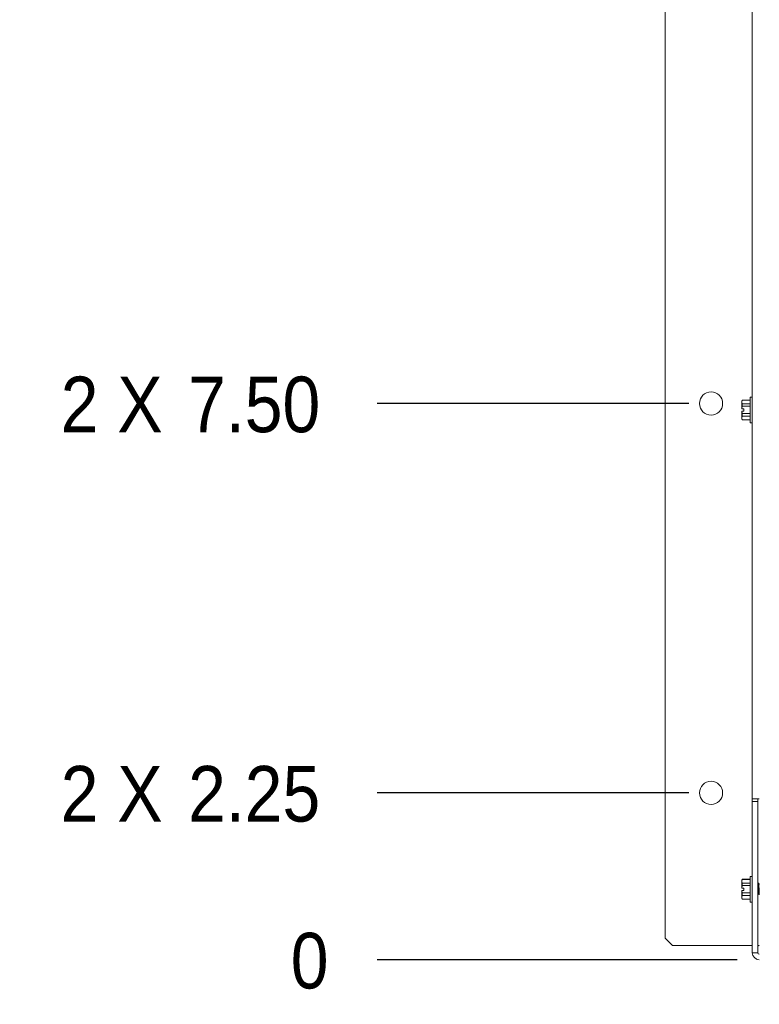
# Paper-space layout '4' of a CAD drawing. Header units: inches. Extents: x 1 to 109, y 1 to 85.
# Tile 34 of 49: x 38 to 46, y 43 to 54. Entities that reach past the tile are written whole.
import ezdxf

# ---------------------------------------------------------------- set-up
doc = ezdxf.new("R2010")
doc.units = ezdxf.units.IN
doc.header["$MEASUREMENT"] = 0
doc.layers.add('FORMAT', color=7, linetype='Continuous')
doc.styles.add('SLDTEXTSTYLE0', font='GOTHIC.TTF', dxfattribs={"width": 0.913})
doc.dimstyles.new('SLDDIMSTYLE0', dxfattribs={"dimtxt": 0.625, "dimasz": 0.65, "dimexe": 0, "dimexo": 0.0625, "dimgap": 0.15625, "dimtad": 0, "dimtih": 1, "dimtoh": 1, "dimdec": 0, "dimlfac": 1.2, "dimrnd": 1e-09, "dimzin": 12, "dimdsep": 46, "dimtxsty": 'SLDTEXTSTYLE0', "dimblk1": 'NONE', "dimblk2": 'NONE', "dimsah": 1, "dimcen": 0.09, "dimadec": 0, "dimazin": 3, "dimtfac": 1, "dimtdec": 0, "dimtofl": 0, "dimtmove": 0, "dimatfit": 3, "dimldrblk": 'NONE', "dimfxl": 1, "dimfrac": 2, "dimtolj": 1, "dimtzin": 12, "dimarcsym": 0})
doc.dimstyles.new('SLDDIMSTYLE1', dxfattribs={"dimtxt": 0.625, "dimasz": 0.65, "dimexe": 0, "dimexo": 0.0625, "dimgap": 0.15625, "dimtad": 0, "dimtih": 1, "dimtoh": 1, "dimlfac": 1.2, "dimrnd": 1e-09, "dimzin": 12, "dimdsep": 46, "dimtxsty": 'SLDTEXTSTYLE0', "dimblk1": 'NONE', "dimblk2": 'NONE', "dimsah": 1, "dimcen": 0.09, "dimadec": 0, "dimazin": 3, "dimtfac": 1, "dimtofl": 0, "dimtmove": 0, "dimatfit": 3, "dimldrblk": 'NONE', "dimfxl": 1, "dimfrac": 2, "dimtolj": 1, "dimtzin": 12, "dimarcsym": 0})
doc.dimstyles.new('SLDDIMSTYLE3', dxfattribs={"dimtxt": 0.625, "dimasz": 0.65, "dimexe": 0, "dimexo": 0.0625, "dimgap": 0.15625, "dimtad": 0, "dimtih": 1, "dimtoh": 1, "dimlfac": 1.2, "dimrnd": 1e-09, "dimzin": 4, "dimdsep": 46, "dimtxsty": 'SLDTEXTSTYLE0', "dimblk1": 'NONE', "dimblk2": 'NONE', "dimsah": 1, "dimcen": 0.09, "dimadec": 0, "dimazin": 1, "dimtfac": 1, "dimtofl": 0, "dimtmove": 0, "dimatfit": 3, "dimldrblk": 'NONE', "dimfxl": 1, "dimfrac": 2, "dimtolj": 1, "dimtzin": 12, "dimarcsym": 0})

# ---------------------------------------------------------------- blocks, each defined once
blk = doc.blocks.new('_D_107')
at = {"layer": 'FORMAT', "color": 1, "ltscale": 5}
blk.add_line((45.843, 43.086), (41.796, 43.086), dxfattribs=at)
at = {"layer": 'FORMAT', "color": 1, "ltscale": 5, "insert": (40.826, 43.388), "char_height": 0.625, "attachment_point": 1, "style": 'SLDTEXTSTYLE0'}
blk.add_mtext('0', dxfattribs=at)
blk = doc.blocks.new('_NONE')
blk = doc.blocks.new('_D_108')
at = {"layer": 'FORMAT', "color": 1, "ltscale": 5}
blk.add_line((45.301, 44.961), (41.796, 44.961), dxfattribs=at)
at = {"layer": 'FORMAT', "color": 1, "ltscale": 5, "char_height": 0.625, "attachment_point": 1, "style": 'SLDTEXTSTYLE0'}
for s, insert in [('2 X ', (38.24, 45.263)), ('2.25', (39.672, 45.263))]:
    blk.add_mtext(s, dxfattribs=dict(at, insert=insert))
blk = doc.blocks.new('_D_109')
at = {"layer": 'FORMAT', "color": 1, "ltscale": 5}
blk.add_line((45.301, 49.336), (41.796, 49.336), dxfattribs=at)
at = {"layer": 'FORMAT', "color": 1, "ltscale": 5, "char_height": 0.625, "attachment_point": 1, "style": 'SLDTEXTSTYLE0'}
for s, insert in [('2 X ', (38.24, 49.638)), ('7.50', (39.672, 49.638))]:
    blk.add_mtext(s, dxfattribs=dict(at, insert=insert))
blk = doc.blocks.new('_D_110')
at = {"layer": 'FORMAT', "color": 1, "ltscale": 5}
blk.add_line((45.301, 59.961), (41.796, 59.961), dxfattribs=at)
at = {"layer": 'FORMAT', "color": 1, "ltscale": 5, "char_height": 0.625, "attachment_point": 1, "style": 'SLDTEXTSTYLE0'}
for s, insert in [('2 X ', (37.778, 60.263)), ('20.25', (39.21, 60.263))]:
    blk.add_mtext(s, dxfattribs=dict(at, insert=insert))
blk = doc.blocks.new('_D_111')
at = {"layer": 'FORMAT', "color": 1, "ltscale": 5}
blk.add_line((45.301, 64.336), (41.796, 64.336), dxfattribs=at)
at = {"layer": 'FORMAT', "color": 1, "ltscale": 5, "char_height": 0.625, "attachment_point": 1, "style": 'SLDTEXTSTYLE0'}
for s, insert in [('2 X ', (37.778, 64.638)), ('25.50', (39.21, 64.638))]:
    blk.add_mtext(s, dxfattribs=dict(at, insert=insert))

psp = doc.layouts.new('4')

# ---------------------------------------------------------------- linework, layer by layer
at = {"color": 7, "linetype": 'Continuous', "lineweight": 15, "ltscale": 5}
for p, q in [((45.0351, 65.9669), (45.0351, 43.3294)), ((46.0142, 44.8934), (46.0142, 64.4815)), ((45.9004, 49.3747), (45.8967, 49.3669)), ((45.9004, 49.3735), (45.8967, 49.3529)), ((45.8967, 49.3529), (45.8967, 49.3669)), ((45.8967, 49.3529), (45.9004, 49.3324)), ((45.8967, 49.2758), (45.8967, 49.3529)), ((45.9907, 49.3747), (45.9004, 49.3747)), ((45.9004, 49.3747), (45.9004, 49.3735)), ((45.9907, 49.3735), (45.9004, 49.3735)), ((46.0142, 49.4077), (45.9907, 49.4077)), ((45.9907, 49.4077), (45.9907, 49.1177)), ((45.8967, 49.2758), (45.8971, 49.2758)), ((45.8967, 49.1725), (45.8967, 49.2497)), ((45.8971, 49.2497), (45.8967, 49.2497)), ((45.9202, 49.2758), (45.8971, 49.2758)), ((45.8971, 49.2497), (45.9004, 49.2216)), ((45.9202, 49.2497), (45.8971, 49.2497)), ((45.9004, 49.3324), (45.9004, 49.3039)), ((45.9004, 49.3324), (45.9907, 49.3324)), ((45.9907, 49.3039), (45.9004, 49.3039)), ((45.9202, 49.2497), (45.9202, 49.2758)), ((45.9004, 49.1931), (45.8967, 49.1725)), ((45.8967, 49.1725), (45.9004, 49.152)), ((45.8967, 49.1586), (45.8967, 49.1725)), ((45.8967, 49.1586), (45.9004, 49.1507)), ((45.9004, 49.2216), (45.9907, 49.2216)), ((45.9004, 49.2216), (45.9004, 49.1931)), ((45.9907, 49.1931), (45.9004, 49.1931)), ((45.9004, 49.152), (45.9907, 49.152)), ((45.9004, 49.152), (45.9004, 49.1507)), ((45.9004, 49.1507), (45.9907, 49.1507)), ((45.9907, 49.1177), (46.0142, 49.1177)), ((46.0932, 44.8934), (46.0142, 44.8934)), ((46.0142, 44.8934), (46.0142, 44.8623)), ((46.0765, 44.8623), (46.0142, 44.8623)), ((46.0142, 44.8623), (46.0142, 43.1648)), ((46.0765, 44.8623), (46.0765, 44.8934)), ((46.0765, 44.8623), (46.0765, 43.1648)), ((46.0767, 44.8934), (46.0767, 43.9387)), ((45.9004, 43.9893), (45.8967, 43.9815)), ((45.9004, 43.9881), (45.8967, 43.9675)), ((45.8967, 43.9675), (45.8967, 43.9815)), ((45.8967, 43.9675), (45.9004, 43.947)), ((45.8967, 43.8903), (45.8967, 43.9675)), ((45.9907, 43.9893), (45.9004, 43.9893)), ((45.9004, 43.9893), (45.9004, 43.9881)), ((45.9907, 43.9881), (45.9004, 43.9881)), ((45.9004, 43.947), (45.9004, 43.9185)), ((45.9004, 43.947), (45.9907, 43.947)), ((46.0142, 44.0223), (45.9907, 44.0223)), ((45.9907, 44.0223), (45.9907, 43.7323)), ((46.0806, 43.9453), (46.0765, 43.9383)), ((46.0842, 43.9457), (46.081, 43.9457)), ((46.0932, 43.9316), (46.0926, 43.9316)), ((45.8967, 43.8903), (45.8971, 43.8903)), ((45.8967, 43.7871), (45.8967, 43.8643)), ((45.8971, 43.8643), (45.8967, 43.8643)), ((45.9202, 43.8903), (45.8971, 43.8903)), ((45.8971, 43.8643), (45.9004, 43.8362)), ((45.9202, 43.8643), (45.8971, 43.8643)), ((45.9907, 43.9185), (45.9004, 43.9185)), ((45.9004, 43.8362), (45.9907, 43.8362)), ((45.9004, 43.8362), (45.9004, 43.8077)), ((45.9202, 43.8643), (45.9202, 43.8903)), ((46.0767, 43.8212), (46.0767, 43.2461)), ((46.0793, 43.8231), (46.0859, 43.8231)), ((45.9004, 43.8077), (45.8967, 43.7871)), ((45.8967, 43.7871), (45.9004, 43.7665)), ((45.8967, 43.7732), (45.8967, 43.7871)), ((45.8967, 43.7732), (45.9004, 43.7653)), ((45.9907, 43.8077), (45.9004, 43.8077)), ((45.9004, 43.7665), (45.9907, 43.7665)), ((45.9004, 43.7665), (45.9004, 43.7653)), ((45.9004, 43.7653), (45.9907, 43.7653)), ((45.9907, 43.7323), (46.0142, 43.7323)), ((45.0351, 43.3294), (45.1184, 43.2461)), ((45.1184, 43.2461), (46.0142, 43.2461)), ((46.0765, 43.1648), (46.0142, 43.1648)), ((46.0765, 43.2461), (46.0767, 43.2461))]:
    psp.add_line(p, q, dxfattribs=at)
at = {"color": 8, "linetype": 'Continuous', "lineweight": 15, "ltscale": 5}
psp.add_line((46.0793, 43.8231), (46.0765, 43.8181), dxfattribs=at)
at = {"color": 7, "linetype": 'Continuous', "lineweight": 15, "ltscale": 25}
for centre in [(45.5509, 49.3357), (45.5509, 44.9607)]:
    psp.add_circle(centre, 0.13, dxfattribs=at)
for radius in [0.0789, 0.0167]:
    psp.add_arc((46.0932, 43.1648), radius, 180, 270, dxfattribs=at)
at = {"color": 7, "linetype": 'Continuous', "lineweight": 15, "ltscale": 5}
for points, knots in [([(45.9004, 49.3039), (45.9001, 49.3023), (45.8986, 49.293), (45.8978, 49.2836), (45.8971, 49.2758)], [0, 0, 0, 0, 0.1682715, 1, 1, 1, 1]), ([(46.0806, 43.9443), (46.0807, 43.9448), (46.0814, 43.9474), (46.0825, 43.9416), (46.0843, 43.9271), (46.0858, 43.9041), (46.0875, 43.8773), (46.0892, 43.8506), (46.0906, 43.828), (46.0917, 43.8197), (46.0922, 43.8156)], [0, 0, 0, 0, 0.0360973, 0.1746792, 0.3169077, 0.4534959, 0.5944863, 0.7354787, 0.8720663, 1, 1, 1, 1]), ([(46.0929, 43.9311), (46.0915, 43.9335), (46.0887, 43.9382), (46.086, 43.9429), (46.0846, 43.9453)], [0, 0, 0, 0, 0.4997694, 1, 1, 1, 1]), ([(46.0846, 43.9443), (46.085, 43.9435), (46.0859, 43.9415), (46.0876, 43.9267), (46.089, 43.9041), (46.0907, 43.8775), (46.0921, 43.8544), (46.0929, 43.8438), (46.0932, 43.8403)], [0, 0, 0, 0, 0.1403969, 0.3352403, 0.522357, 0.7155053, 0.9086544, 1, 1, 1, 1]), ([(45.9004, 43.9185), (45.9001, 43.9169), (45.8986, 43.9076), (45.8978, 43.8982), (45.8971, 43.8903)], [0, 0, 0, 0, 0.16827, 1, 1, 1, 1]), ([(46.0765, 43.9116), (46.0769, 43.9073), (46.0778, 43.8974), (46.0793, 43.8772), (46.081, 43.8562), (46.0825, 43.8382), (46.0836, 43.8316), (46.0841, 43.8285)], [0, 0, 0, 0, 0.1623841, 0.3789595, 0.5955332, 0.8053121, 1, 1, 1, 1]), ([(46.0765, 43.8359), (46.0769, 43.8326), (46.0779, 43.8248), (46.0788, 43.8237), (46.0793, 43.8231)], [0, 0, 0, 0, 0.4295814, 1, 1, 1, 1]), ([(46.084, 43.8282), (46.0854, 43.8261), (46.0881, 43.8217), (46.0909, 43.8174), (46.0922, 43.8152)], [0, 0, 0, 0, 0.4999832, 1, 1, 1, 1]), ([(46.0932, 43.2437), (46.0897, 43.2439), (46.0789, 43.2448), (46.0776, 43.2456), (46.0767, 43.2461)], [0, 0, 0, 0, 0.3230857, 1, 1, 1, 1])]:
    psp.add_open_spline(points, degree=3, knots=knots, dxfattribs=at)

# ---------------------------------------------------------------- dimensions: what is measured, and where the dimension line sits
at = {"layer": 'FORMAT', "color": 1, "ltscale": 5}
for feature_location, dimstyle, picture, middle in [((45.5509, 64.3357), 'SLDDIMSTYLE3', '_D_111', (39.7872, 64.3357)), ((45.5509, 59.9607), 'SLDDIMSTYLE1', '_D_110', (39.7872, 59.9607)), ((45.5509, 49.3357), 'SLDDIMSTYLE3', '_D_109', (40.0181, 49.3357)), ((45.5509, 44.9607), 'SLDDIMSTYLE1', '_D_108', (40.0181, 44.9607))]:
    dim = psp.add_ordinate_dim(feature_location=feature_location, offset=(-3.7551, 0), dtype=0, origin=(46.0932, 43.0859), text='2 X <>', dimstyle=dimstyle, dxfattribs=at)
    dim.commit()
    dim.dimension.update_dxf_attribs({"geometry": picture, "text_midpoint": middle})
dim = psp.add_ordinate_dim(feature_location=(46.0931569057, 43.0859025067), offset=(-4.2973065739, 0), dtype=0, origin=(46.0931569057, 43.0859025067), dimstyle='SLDDIMSTYLE0', dxfattribs=at)
dim.commit()
dim.dimension.update_dxf_attribs({"geometry": '_D_107', "text_midpoint": (41.3110412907, 43.0859025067)})

doc.saveas('drawing.dxf')
